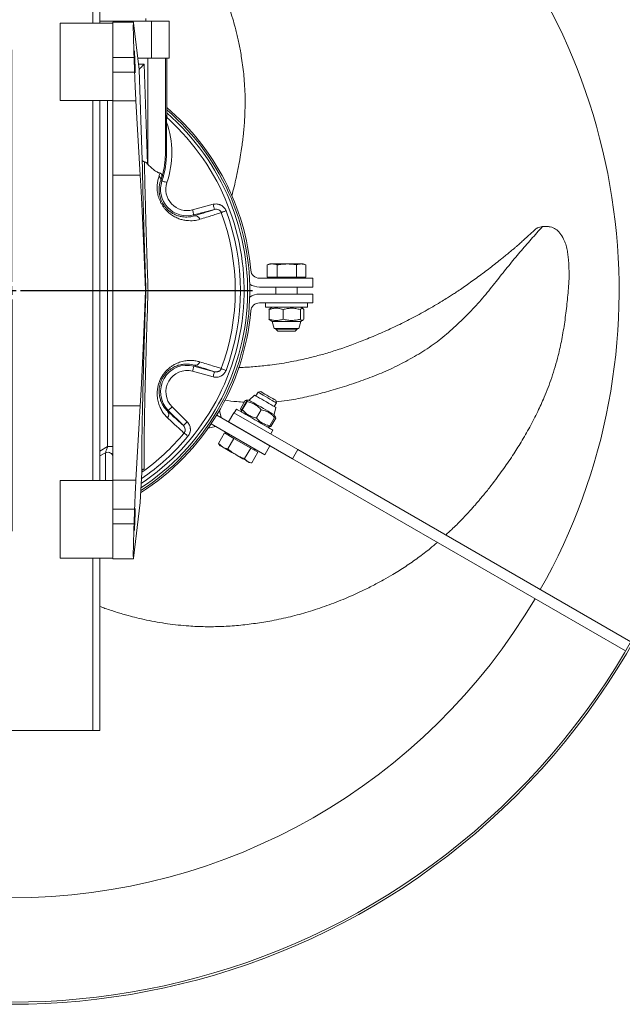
# Model space of a CAD drawing. Header units: millimetres. Extents: x 0 to 420, y 0 to 297.
# Tile 2 of 4: x 211 to 279, y 64 to 176. Entities that reach past the tile are written whole.
import ezdxf

# ---------------------------------------------------------------- set-up
doc = ezdxf.new("R2010")
doc.units = ezdxf.units.MM
doc.layers.add('AM_BOR', color=7, linetype='Continuous')

# ---------------------------------------------------------------- blocks, each defined once
blk = doc.blocks.new('SW_CENTERMARKSYMBOL_0')
at = {"layer": 'AM_BOR', "color": 0}
for p, q in [((0, 1), (0, 27.35)), ((-1, 0), (-27.35, 0)), ((0, 0), (-0.5, 0)), ((0, 0), (0, 0.5)), ((0, 0), (0, -0.5)), ((0, 0), (0.5, 0)), ((1, 0), (27.35, 0)), ((0, -1), (0, -27.35))]:
    blk.add_line(p, q, dxfattribs=at)

msp = doc.modelspace()

# ---------------------------------------------------------------- linework, layer by layer
at = {"color": 8, "linetype": 'Continuous', "lineweight": 15}
for p, q in [((218.9, 175.49), (218.9, 195.09)), ((224.1, 170.81), (224.75, 170.81)), ((218.9, 123.49), (218.9, 166.69)), ((220.6, 127.38), (220.6, 166.69)), ((219.7, 126.86), (220.6, 127.38)), ((220.36, 126.67), (219.7, 126.3)), ((224.73, 124.81), (224.52, 124.7)), ((218.9, 95.09), (218.9, 114.69))]:
    msp.add_line(p, q, dxfattribs=at)
at = {"color": 7, "linetype": 'Continuous', "lineweight": 15}
for p, q in [((219.7, 175.49), (219.7, 195.09)), ((219.7, 175.69), (225.6, 175.69)), ((224.92, 175.73), (224.92, 175.99)), ((225.6, 175.69), (225.6, 171.49)), ((225.6, 175.69), (227.6, 175.69)), ((227.6, 175.69), (227.6, 171.49)), ((221.2, 175.49), (215.2, 175.49)), ((215.2, 175.49), (215.2, 171.09)), ((223.53, 175.59), (221.2, 175.59)), ((221.2, 175.43), (221.2, 175.59)), ((221.2, 175.43), (221.2, 171.09)), ((224.17, 170.22), (223.55, 175.5)), ((221.2, 171.59), (223.6, 171.59)), ((223.6, 171.59), (223.66, 169.92)), ((224.02, 171.49), (225.17, 171.49)), ((225.17, 159.44), (225.17, 171.49)), ((225.17, 171.49), (227.17, 171.49)), ((227.17, 171.49), (227.6, 171.49)), ((227.17, 171.49), (227.17, 161.07)), ((227.32, 165.02), (227.32, 171.49)), ((227.32, 165.01), (227.32, 171.49)), ((215.2, 171.09), (215.2, 166.69)), ((221.2, 171.09), (221.2, 167.94)), ((224.53, 159.9), (224.17, 170.21)), ((224.75, 170.81), (225.14, 159.47)), ((221.2, 169.92), (223.66, 169.92)), ((221.2, 166.65), (221.2, 167.94)), ((215.2, 166.69), (221.2, 166.69)), ((219.7, 123.49), (219.7, 166.69)), ((223.8, 166.65), (221.2, 166.65)), ((221.2, 158.19), (221.2, 166.65)), ((223.8, 166.65), (224.31, 158.19)), ((227.3, 164.23), (227.3, 165.03)), ((227.29, 160.77), (227.17, 161.07)), ((224.31, 158.19), (221.2, 158.19)), ((221.2, 131.98), (221.2, 158.19)), ((226.63, 157.6), (226.77, 157.55)), ((230.25, 154.26), (232.58, 154.89)), ((232.74, 154.31), (230.4, 153.68)), ((230.43, 153.58), (230.4, 153.68)), ((239.02, 148.11), (238.72, 148)), ((238.72, 148), (239.29, 148.11)), ((238.72, 148), (238.75, 148.01)), ((238.72, 146.61), (238.72, 148)), ((239.29, 148.11), (239.02, 148.11)), ((240.96, 148.11), (239.29, 148.11)), ((239.86, 146.61), (239.86, 148)), ((242.58, 148.11), (240.96, 148.11)), ((242.06, 146.61), (242.06, 148)), ((242.82, 148.11), (242.58, 148.11)), ((243.11, 148), (242.82, 148.11)), ((243.11, 146.61), (243.11, 148)), ((239.86, 146.61), (238.72, 146.61)), ((239.19, 146.61), (239.25, 146.49)), ((239.86, 146.61), (242.06, 146.61)), ((242.06, 146.61), (243.11, 146.61)), ((242.58, 146.49), (242.65, 146.61)), ((243.92, 146.49), (237.85, 146.49)), ((237.85, 145.49), (243.92, 145.49)), ((239.72, 145.49), (239.72, 144.69)), ((242.12, 144.69), (242.12, 145.49)), ((243.92, 145.49), (243.92, 146.49)), ((224.95, 145.09), (224.88, 145.09)), ((237.85, 144.69), (243.92, 144.69)), ((243.92, 144.69), (243.92, 143.69)), ((243.92, 143.69), (237.85, 143.69)), ((238.52, 143.69), (238.52, 143.19)), ((243.32, 143.19), (243.32, 143.69)), ((242.77, 143.19), (238.52, 143.19)), ((239.06, 143.04), (238.92, 142.93)), ((239.06, 143.04), (238.92, 142.93)), ((239.08, 143.06), (238.95, 142.93)), ((238.95, 141.85), (238.95, 142.93)), ((239.08, 143.07), (239.06, 143.05)), ((239.08, 143.07), (239.06, 143.05)), ((239.29, 143.19), (239.08, 143.07)), ((240.53, 141.85), (240.53, 142.93)), ((242.49, 141.85), (242.49, 142.93)), ((242.75, 143.07), (242.54, 143.19)), ((243.32, 143.19), (242.77, 143.19)), ((242.88, 141.85), (242.88, 142.93)), ((238.92, 141.85), (239.06, 141.73)), ((238.92, 141.85), (239.06, 141.73)), ((238.95, 141.85), (239.08, 141.71)), ((239.06, 141.72), (239.08, 141.71)), ((239.06, 141.72), (239.08, 141.71)), ((239.08, 141.71), (239.29, 141.59)), ((239.29, 141.59), (239.51, 140.79)), ((242.54, 141.59), (239.29, 141.59)), ((242.33, 140.79), (242.54, 141.59)), ((242.54, 141.59), (242.75, 141.71)), ((242.33, 140.79), (239.51, 140.79)), ((239.72, 140.79), (239.72, 140.7)), ((239.72, 140.7), (239.93, 140.49)), ((239.72, 140.7), (239.72, 140.7)), ((242.12, 140.7), (239.72, 140.7)), ((239.93, 140.49), (239.93, 140.49)), ((241.9, 140.49), (239.93, 140.49)), ((241.9, 140.49), (242.12, 140.7)), ((242.12, 140.7), (242.12, 140.79)), ((230.43, 136.6), (230.4, 136.5)), ((232.58, 135.29), (230.25, 135.92)), ((230.4, 136.5), (232.74, 135.87)), ((237.27, 133.21), (236.69, 132.63)), ((237.7, 133.53), (237.45, 133.11)), ((237.99, 133.61), (237.7, 133.53)), ((236.24, 132.58), (235.7, 131.65)), ((236.37, 132.51), (235.83, 131.58)), ((236.44, 132.47), (235.9, 131.53)), ((236.24, 132.58), (236.4, 132.54)), ((236.48, 132.63), (236.42, 132.63)), ((236.69, 132.63), (236.48, 132.63)), ((239.53, 131.91), (239.78, 132.33)), ((239.78, 132.33), (239.7, 132.62)), ((224.31, 131.98), (221.2, 131.98)), ((221.2, 123.53), (221.2, 131.98)), ((224.31, 131.98), (223.8, 123.53)), ((227.42, 131.39), (227.49, 131.46)), ((227.49, 131.46), (227.92, 131.88)), ((229.2, 129.75), (227.49, 131.46)), ((227.92, 131.88), (229.63, 130.17)), ((239.04, 127.46), (233, 130.95)), ((233.51, 130.65), (233, 130.95)), ((233.51, 130.65), (233.3, 131.45)), ((234.94, 131.21), (234.34, 130.17)), ((234.94, 131.21), (242.2, 127.02)), ((235.22, 131.63), (234.97, 131.2)), ((235.82, 131.54), (235.7, 131.65)), ((235.76, 131.47), (235.78, 131.42)), ((235.78, 131.42), (235.89, 131.24)), ((238.04, 131.54), (237.5, 130.61)), ((239.5, 131), (239.71, 131.8)), ((239.61, 130.82), (239.5, 131)), ((232.35, 129.93), (238.44, 126.42)), ((232.35, 129.93), (232.86, 129.64)), ((234.34, 130.17), (241.6, 125.98)), ((239.56, 130.67), (239.02, 129.73)), ((239.69, 130.59), (239.15, 129.66)), ((239.63, 130.77), (239.61, 130.82)), ((232.02, 129.45), (232.86, 129.64)), ((233.88, 128.91), (233.19, 127.7)), ((233.89, 128.91), (233.19, 127.7)), ((233.88, 128.91), (233.89, 128.91)), ((233.89, 128.91), (234.95, 128.29)), ((234.4, 128.75), (234.28, 128.68)), ((238.7, 129.62), (238.91, 129.62)), ((238.91, 129.62), (238.97, 129.62)), ((239.12, 128.8), (239.37, 129.23)), ((233.67, 127.3), (233.19, 127.7)), ((233.24, 127.64), (233.19, 127.7)), ((233.24, 127.64), (233.39, 127.46)), ((234.95, 128.29), (234.26, 127.09)), ((236.85, 127.2), (234.95, 128.29)), ((221.2, 127.38), (220.6, 127.38)), ((236.85, 127.2), (236.15, 125.99)), ((236.85, 127.2), (237.68, 126.72)), ((237.68, 126.72), (236.98, 125.51)), ((237.68, 126.72), (236.99, 125.51)), ((237.28, 126.95), (237.28, 127.09)), ((237.68, 126.72), (237.68, 126.72)), ((238.44, 126.42), (239.04, 127.46)), ((242.2, 127.02), (241.6, 125.98)), ((242.2, 127.02), (280.03, 105.18)), ((236.68, 125.56), (236.91, 125.52)), ((241.6, 125.98), (279.43, 104.14)), ((224.29, 121), (224.47, 124.44)), ((221.2, 123.49), (215.2, 123.49)), ((215.2, 123.49), (215.2, 119.09)), ((223.8, 123.53), (221.2, 123.53)), ((221.2, 122.24), (221.2, 123.53)), ((221.2, 122.24), (221.2, 119.09)), ((223.55, 114.68), (224.29, 121)), ((221.2, 120.25), (223.66, 120.25)), ((223.66, 120.25), (223.6, 118.59)), ((215.2, 119.09), (215.2, 114.69)), ((221.2, 119.09), (221.2, 114.75)), ((221.2, 118.59), (223.6, 118.59)), ((215.2, 114.69), (221.2, 114.69)), ((219.7, 95.09), (219.7, 114.69)), ((221.2, 114.59), (221.2, 114.69)), ((221.2, 114.59), (223.53, 114.59)), ((218.9, 95.09), (200.5, 95.09)), ((218.9, 95.09), (219.7, 95.09))]:
    msp.add_line(p, q, dxfattribs=at)
at = {"color": 7, "linetype": 'Continuous', "lineweight": 15, "flags": 128}
for points in [[(224.75, 170.81), (224.64, 170.69), (224.53, 170.58), (224.43, 170.48), (224.34, 170.39), (224.27, 170.31), (224.22, 170.26), (224.18, 170.22), (224.17, 170.21)], [(226.77, 157.55), (226.78, 157.55), (226.82, 157.53), (226.87, 157.52), (226.94, 157.49), (227.03, 157.46), (227.12, 157.43), (227.23, 157.39), (227.34, 157.36)], [(232.74, 154.31), (232.73, 154.32), (232.73, 154.35), (232.71, 154.41), (232.69, 154.48), (232.67, 154.57), (232.64, 154.67), (232.61, 154.77), (232.58, 154.89)], [(230.4, 153.68), (230.4, 153.69), (230.39, 153.73), (230.37, 153.78), (230.35, 153.85), (230.33, 153.94), (230.3, 154.04), (230.28, 154.15), (230.25, 154.26)], [(233.51, 153.95), (233.54, 153.96), (233.58, 153.98), (233.64, 154), (233.7, 154.03), (233.78, 154.06), (233.87, 154.09), (233.96, 154.12), (234.05, 154.16)], [(230.4, 136.5), (230.4, 136.48), (230.39, 136.45), (230.37, 136.39), (230.35, 136.32), (230.33, 136.23), (230.3, 136.14), (230.28, 136.03), (230.25, 135.92)], [(232.58, 135.29), (232.61, 135.4), (232.64, 135.51), (232.67, 135.61), (232.69, 135.7), (232.71, 135.77), (232.73, 135.82), (232.73, 135.86), (232.74, 135.87)], [(233.51, 136.22), (233.54, 136.21), (233.58, 136.2), (233.64, 136.17), (233.7, 136.15), (233.78, 136.12), (233.87, 136.09), (233.96, 136.05), (234.05, 136.02)], [(237.27, 133.21), (237.28, 133.21), (237.34, 133.17), (237.46, 133.1), (237.63, 133), (237.85, 132.88), (238.1, 132.74), (238.36, 132.58), (238.64, 132.43), (238.9, 132.27), (239.15, 132.13), (239.36, 132.01), (239.53, 131.91), (239.65, 131.84), (239.71, 131.81), (239.71, 131.8)], [(237.7, 133.53), (237.7, 133.52), (237.77, 133.49), (237.89, 133.42), (238.06, 133.32), (238.28, 133.19)], [(237.99, 133.61), (237.99, 133.61), (238.03, 133.58), (238.13, 133.53), (238.28, 133.44), (238.47, 133.33)], [(238.28, 133.19), (238.53, 133.05), (238.79, 132.9), (239.04, 132.75), (239.28, 132.61), (239.48, 132.5), (239.64, 132.41), (239.74, 132.35), (239.78, 132.33), (239.78, 132.33)], [(238.47, 133.33), (238.69, 133.2), (238.92, 133.07), (239.15, 132.94), (239.35, 132.82), (239.52, 132.72), (239.63, 132.66), (239.69, 132.62), (239.7, 132.62)], [(236.69, 132.63), (236.69, 132.63), (236.73, 132.6), (236.83, 132.54), (236.99, 132.45), (237.2, 132.33), (237.44, 132.19), (237.71, 132.03), (238, 131.87), (238.3, 131.7), (238.58, 131.53), (238.85, 131.38), (239.08, 131.25), (239.27, 131.14), (239.4, 131.06), (239.48, 131.01), (239.5, 131)], [(238.37, 129.81), (238.04, 130), (237.69, 130.2), (237.33, 130.41), (236.97, 130.61), (236.62, 130.82), (236.29, 131.01), (235.99, 131.18), (235.73, 131.33), (235.51, 131.46), (235.35, 131.55), (235.25, 131.61), (235.22, 131.63), (235.22, 131.63)], [(229.2, 129.75), (229.21, 129.76), (229.24, 129.78), (229.28, 129.82), (229.33, 129.88), (229.4, 129.94), (229.47, 130.01), (229.55, 130.09), (229.63, 130.17)], [(239.37, 129.23), (239.35, 129.24), (239.26, 129.29), (239.11, 129.38), (238.91, 129.49), (238.66, 129.64), (238.37, 129.81)], [(229.28, 128.91), (229.31, 128.89), (229.34, 128.86), (229.39, 128.82), (229.45, 128.77), (229.51, 128.72), (229.58, 128.66), (229.65, 128.6), (229.73, 128.54)], [(221.2, 126.25), (221.18, 126.36), (221.13, 126.47), (221.04, 126.56), (220.93, 126.63), (220.8, 126.68), (220.65, 126.71), (220.5, 126.7), (220.36, 126.67)], [(233.39, 127.46), (233.39, 127.46), (233.42, 127.44), (233.48, 127.41), (233.56, 127.36), (233.67, 127.3)], [(233.67, 127.3), (233.8, 127.23), (233.96, 127.14), (234.13, 127.04), (234.31, 126.93), (234.51, 126.81), (234.72, 126.69), (234.94, 126.57), (235.15, 126.45)], [(235.15, 126.45), (235.36, 126.32), (235.57, 126.2), (235.77, 126.09), (235.96, 125.98), (236.13, 125.88), (236.28, 125.8), (236.41, 125.72), (236.51, 125.66)], [(236.51, 125.66), (236.59, 125.61), (236.65, 125.58), (236.68, 125.57), (236.68, 125.56)]]:
    msp.add_lwpolyline(points, dxfattribs=at)
at = {"color": 7, "linetype": 'Continuous', "lineweight": 15}
for centre, radius, start, end in [((209.7, 145.09), 81.1, 45.106, 44.894), ((209.7, 145.09), 80.86, 45.1063, 44.8937), ((209.7, 145.09), 69, 330.4982, 44.8754), ((225.24, 176.89), 1.2, 254.5532, 270), ((209.7, 145.09), 27.05, 302.8054, 49.352), ((209.7, 145.09), 27.25, 4.8735, 49.7121), ((209.7, 145.09), 26.8, 303.1919, 48.8915), ((209.7, 145.09), 26.4, 303.8296, 47.6174), ((209.1, 145.09), 27, 47.5595, 47.618), ((227.92, 165.01), 0.6, 179.9833, 203.5388), ((217.3, 160.74), 10.59, 341.3668, 19.2096), ((217.3, 160.74), 9.99, 341.3668, 0.1449), ((209.7, 145.09), 21.1, 42.8524, 42.9591), ((226.17, 157.7), 0.469, 346.7381, 54.5163), ((229.62, 156.59), 3.01, 161.3668, 285), ((229.62, 156.59), 2.41, 161.3668, 285), ((230.53, 153.03), 0.564, 16.4958, 100.7051), ((209.7, 145.09), 25.4, 339.5725, 20.4275), ((209.7, 145.09), 25.98, 339.5725, 20.4275), ((237.85, 147.49), 1, 184.8735, 270), ((237.85, 147.49), 2, 236.3632, 270), ((237.85, 142.69), 2, 90, 123.6368), ((237.85, 142.69), 1, 90, 175.1265), ((209.7, 145.09), 27.25, 302.5026, 355.1265), ((229.62, 133.59), 3.01, 75, 225), ((230.53, 137.15), 0.564, 259.2949, 343.5042), ((229.62, 133.59), 2.41, 75, 225), ((226.99, 131.02), 0.564, 316.4958, 40.705), ((209.7, 145.09), 69, 210.4982, 329.5018)]:
    msp.add_arc(centre, radius, start, end, dxfattribs=at)
at = {"color": 8, "linetype": 'Continuous', "lineweight": 15}
for radius, start in [(25.4, 305.5962), (25.98, 304.5249)]:
    msp.add_arc((209.7, 145.09), radius, start, 320.4275, dxfattribs=at)
at = {"color": 7, "linetype": 'Continuous', "lineweight": 15}
for centre, major_axis, ratio, start_param, end_param in [((223.67, 171.59), (-0.14, 4), 0.017444, 6.073136, 7.853372), ((224.15, 170.81), (-0.021, 0.6), 0.017444, 2.931544, 3.158437), ((223.73, 169.92), (-0.14, 4), 0.017444, 1.570187, 2.530118), ((225.17, 163.11), (-2, 2.04), 0.012207, 3.171522, 3.247916), ((224.61, 145.09), (-0.56, 16), 0.017444, 4.71178, 5.671711), ((224.61, 145.09), (0.56, 16), 0.017444, 3.753067, 4.712998), ((223.73, 120.25), (0.14, 4), 0.017444, 0.611475, 1.571406), ((223.67, 118.59), (0.14, 4), 0.017444, 1.571406, 3.351642)]:
    msp.add_ellipse(centre, major_axis=major_axis, ratio=ratio, start_param=start_param, end_param=end_param, dxfattribs=at)
for centre, major_axis in [((223.68, 171.09), (-0.04, 1.25)), ((223.68, 119.09), (0.04, 1.25))]:
    msp.add_ellipse(centre, major_axis=major_axis, ratio=0.017444, dxfattribs=at)
for points, knots in [([(234.71, 155.87), (234.79, 156.21), (234.98, 156.92), (235.23, 158.02), (235.46, 159.15), (235.66, 160.22), (235.81, 161.16), (235.92, 161.98), (236, 162.65), (236.06, 163.25), (236.11, 163.81), (236.16, 164.44), (236.19, 165.2), (236.22, 166.11), (236.22, 167.17), (236.17, 168.3), (236.09, 169.42), (235.97, 170.47), (235.83, 171.43), (235.69, 172.29), (235.54, 173.04), (235.39, 173.73), (235.24, 174.38), (235.05, 175.13), (234.8, 176.03), (234.46, 177.1), (234.07, 178.23), (233.64, 179.36), (233.17, 180.46), (232.56, 181.76), (231.8, 183.23), (230.83, 184.85), (229.77, 186.44), (228.63, 187.97), (227.36, 189.51), (226.03, 190.99), (225.07, 191.93), (224.61, 192.37)], [0, 0, 0, 0, 0.025056, 0.054291, 0.08304, 0.11101, 0.13533, 0.155263, 0.173154, 0.186856, 0.200771, 0.216111, 0.235383, 0.258772, 0.285883, 0.31654, 0.345299, 0.370859, 0.396938, 0.418187, 0.436975, 0.454639, 0.471158, 0.487805, 0.512571, 0.54145, 0.57179, 0.601988, 0.632023, 0.661865, 0.708728, 0.756022, 0.803747, 0.851881, 0.898888, 0.952512, 1, 1, 1, 1]), ([(227.5, 164.59), (227.47, 164.62), (227.44, 164.65), (227.39, 164.71), (227.37, 164.75), (227.34, 164.83), (227.32, 164.87), (227.31, 164.95), (227.3, 164.99), (227.3, 165.03)], [0, 0, 0, 0, 0.25, 0.25, 0.5, 0.5, 0.75, 0.75, 1, 1, 1, 1]), ([(227.29, 160.77), (227.29, 161.05), (227.3, 161.34), (227.3, 161.91), (227.3, 162.19), (227.3, 162.77), (227.3, 163.06), (227.3, 163.64), (227.3, 163.93), (227.3, 164.23)], [0, 0, 0, 0, 0.25, 0.25, 0.5, 0.5, 0.75, 0.75, 1, 1, 1, 1]), ([(227.16, 161.08), (227.16, 161.05), (227.17, 160.99), (227.17, 160.91), (227.17, 160.84), (227.17, 160.8), (227.17, 160.79), (227.17, 160.79), (227.17, 160.78), (227.17, 160.76), (227.17, 160.73), (227.17, 160.7), (227.17, 160.64), (227.17, 160.57), (227.17, 160.51), (227.16, 160.46), (227.16, 160.31), (227.14, 160.08), (227.11, 159.75), (227.08, 159.44), (227.03, 159.15), (226.98, 158.89), (226.94, 158.68), (226.9, 158.54), (226.89, 158.47)], [0, 0, 0, 0, 0.032813, 0.068454, 0.098516, 0.109989, 0.111206, 0.11247, 0.115335, 0.122266, 0.128514, 0.14287, 0.161292, 0.191575, 0.220437, 0.235203, 0.249975, 0.383604, 0.499096, 0.629266, 0.749186, 0.836048, 0.919651, 1, 1, 1, 1]), ([(224.95, 145.09), (224.94, 145.43), (224.93, 145.77), (224.9, 146.45), (224.89, 146.79), (224.86, 147.8), (224.83, 148.46), (224.79, 149.79), (224.77, 150.44), (224.73, 151.74), (224.71, 152.39), (224.68, 153.66), (224.66, 154.28), (224.63, 155.49), (224.61, 156.08), (224.59, 157.23), (224.57, 157.79), (224.55, 158.6), (224.55, 158.87), (224.54, 159.39), (224.53, 159.65), (224.53, 159.9)], [0, 0, 0, 0, 0.0625, 0.0625, 0.125, 0.125, 0.25, 0.25, 0.375, 0.375, 0.5, 0.5, 0.625, 0.625, 0.75, 0.75, 0.875, 0.875, 0.9375, 0.9375, 1, 1, 1, 1]), ([(224.78, 159.72), (224.74, 159.73), (224.71, 159.75), (224.65, 159.77), (224.62, 159.79), (224.58, 159.82), (224.56, 159.83), (224.54, 159.86), (224.54, 159.87), (224.53, 159.88), (224.53, 159.89), (224.53, 159.9)], [0, 0, 0, 0, 0.25, 0.25, 0.5, 0.5, 0.75, 0.75, 0.875, 0.875, 1, 1, 1, 1]), ([(224.78, 159.72), (224.78, 159.48), (224.79, 159.22), (224.8, 158.71), (224.8, 158.44), (224.82, 157.64), (224.83, 157.09), (224.86, 155.96), (224.88, 155.38), (224.91, 154.19), (224.92, 153.57), (224.95, 152.63), (224.96, 152.31), (224.98, 151.67), (224.99, 151.35), (225.02, 150.39), (225.04, 149.74), (225.08, 148.43), (225.1, 147.77), (225.13, 146.77), (225.15, 146.43), (225.17, 145.76), (225.18, 145.42), (225.19, 145.09)], [0, 0, 0, 0, 0.0625, 0.0625, 0.125, 0.125, 0.25, 0.25, 0.375, 0.375, 0.5, 0.5, 0.5625, 0.5625, 0.625, 0.625, 0.75, 0.75, 0.875, 0.875, 0.9375, 0.9375, 1, 1, 1, 1]), ([(225.14, 159.47), (225.09, 159.52), (225.03, 159.58), (224.94, 159.65), (224.91, 159.67), (224.84, 159.7), (224.81, 159.72), (224.78, 159.72)], [0, 0, 0, 0, 0.5, 0.5, 0.75, 0.75, 1, 1, 1, 1]), ([(226.56, 158.43), (226.5, 158.44), (226.45, 158.46), (226.36, 158.49), (226.33, 158.5), (226.27, 158.53), (226.24, 158.55), (226.15, 158.6), (226.09, 158.63), (225.96, 158.72), (225.9, 158.76), (225.73, 158.9), (225.61, 159), (225.39, 159.21), (225.28, 159.32), (225.17, 159.44)], [0, 0, 0, 0, 0.125, 0.125, 0.1875, 0.1875, 0.25, 0.25, 0.375, 0.375, 0.5, 0.5, 0.75, 0.75, 1, 1, 1, 1]), ([(231.07, 153.19), (230.86, 153.12), (230.63, 153.07), (230.14, 153.02), (229.87, 153.02), (229.52, 153.06), (229.45, 153.07), (229.3, 153.09), (229.23, 153.11), (229, 153.16), (228.85, 153.2), (228.61, 153.29), (228.53, 153.32), (228.37, 153.4), (228.29, 153.44), (228.05, 153.57), (227.89, 153.67), (227.64, 153.85), (227.56, 153.92), (227.41, 154.06), (227.33, 154.13), (227.22, 154.25), (227.18, 154.29), (227.11, 154.38), (227.07, 154.42), (226.96, 154.56), (226.9, 154.65), (226.77, 154.84), (226.72, 154.94), (226.63, 155.09), (226.61, 155.14), (226.56, 155.25), (226.54, 155.3), (226.47, 155.45), (226.43, 155.56), (226.37, 155.77), (226.34, 155.88), (226.27, 156.19), (226.24, 156.39), (226.22, 156.68), (226.22, 156.78), (226.22, 156.96), (226.23, 157.05), (226.25, 157.31), (226.28, 157.48), (226.35, 157.8), (226.39, 157.95), (226.44, 158.09)], [0, 0, 0, 0, 0.125, 0.125, 0.25, 0.25, 0.28125, 0.28125, 0.3125, 0.3125, 0.375, 0.375, 0.40625, 0.40625, 0.4375, 0.4375, 0.5, 0.5, 0.53125, 0.53125, 0.5625, 0.5625, 0.578125, 0.578125, 0.59375, 0.59375, 0.625, 0.625, 0.65625, 0.65625, 0.671875, 0.671875, 0.6875, 0.6875, 0.71875, 0.71875, 0.75, 0.75, 0.8125, 0.8125, 0.84375, 0.84375, 0.875, 0.875, 0.9375, 0.9375, 1, 1, 1, 1]), ([(226.56, 158.43), (226.58, 158.43), (226.61, 158.42), (226.65, 158.4), (226.68, 158.38), (226.7, 158.36), (226.71, 158.35), (226.73, 158.32), (226.74, 158.31), (226.75, 158.26), (226.76, 158.23), (226.76, 158.16), (226.76, 158.13), (226.76, 158.06), (226.75, 158.02), (226.73, 157.92), (226.72, 157.86), (226.7, 157.8)], [0, 0, 0, 0, 0.125, 0.125, 0.25, 0.25, 0.3125, 0.3125, 0.375, 0.375, 0.5, 0.5, 0.625, 0.625, 0.75, 0.75, 1, 1, 1, 1]), ([(226.89, 158.47), (226.88, 158.43), (226.86, 158.35), (226.83, 158.24), (226.8, 158.12), (226.76, 158.01), (226.73, 157.9), (226.71, 157.83), (226.7, 157.8)], [0, 0, 0, 0, 0.173917, 0.344927, 0.513035, 0.678246, 0.840566, 1, 1, 1, 1]), ([(226.63, 157.6), (226.59, 157.49), (226.55, 157.37), (226.49, 157.11), (226.47, 156.98), (226.45, 156.76), (226.44, 156.69), (226.44, 156.54), (226.44, 156.46), (226.46, 156.21), (226.48, 156.04), (226.54, 155.78), (226.56, 155.68), (226.62, 155.5), (226.66, 155.41), (226.73, 155.22), (226.78, 155.13), (226.88, 154.95), (226.93, 154.87), (227.05, 154.7), (227.11, 154.62), (227.24, 154.47), (227.3, 154.4), (227.43, 154.27), (227.5, 154.21), (227.6, 154.12), (227.64, 154.09), (227.71, 154.04), (227.74, 154.02), (227.91, 153.9), (228.05, 153.82), (228.25, 153.72), (228.31, 153.7), (228.44, 153.64), (228.51, 153.62), (228.69, 153.56), (228.82, 153.53), (229.05, 153.48), (229.17, 153.46), (229.5, 153.44), (229.7, 153.44), (230.09, 153.49), (230.26, 153.53), (230.43, 153.58)], [0, 0, 0, 0, 0.0625, 0.0625, 0.125, 0.125, 0.15625, 0.15625, 0.1875, 0.1875, 0.25, 0.25, 0.28125, 0.28125, 0.3125, 0.3125, 0.34375, 0.34375, 0.375, 0.375, 0.40625, 0.40625, 0.4375, 0.4375, 0.46875, 0.46875, 0.484375, 0.484375, 0.5, 0.5, 0.5625, 0.5625, 0.59375, 0.59375, 0.625, 0.625, 0.6875, 0.6875, 0.75, 0.75, 0.875, 0.875, 1, 1, 1, 1]), ([(234.05, 154.16), (234.02, 154.23), (233.99, 154.3), (233.91, 154.42), (233.87, 154.48), (233.79, 154.56), (233.76, 154.59), (233.71, 154.64), (233.68, 154.67), (233.59, 154.73), (233.53, 154.77), (233.43, 154.82), (233.39, 154.84), (233.32, 154.86), (233.28, 154.87), (233.18, 154.9), (233.1, 154.92), (232.95, 154.93), (232.88, 154.93), (232.73, 154.92), (232.66, 154.91), (232.58, 154.89)], [0, 0, 0, 0, 0.125, 0.125, 0.25, 0.25, 0.3125, 0.3125, 0.375, 0.375, 0.5, 0.5, 0.5625, 0.5625, 0.625, 0.625, 0.75, 0.75, 0.875, 0.875, 1, 1, 1, 1]), ([(233.51, 153.95), (233.37, 153.91), (233.22, 153.86), (232.88, 153.75), (232.51, 153.63), (232.07, 153.49), (231.6, 153.34), (231.34, 153.27), (231.07, 153.19)], [0, 0, 0, 0, 0.25, 0.25, 0.5, 0.75, 0.75, 1, 1, 1, 1]), ([(232.74, 154.31), (232.81, 154.33), (232.89, 154.33), (233.04, 154.33), (233.12, 154.31), (233.22, 154.26), (233.26, 154.24), (233.32, 154.2), (233.35, 154.18), (233.41, 154.12), (233.43, 154.09), (233.47, 154.03), (233.49, 153.99), (233.51, 153.95)], [0, 0, 0, 0, 0.25, 0.25, 0.5, 0.5, 0.625, 0.625, 0.75, 0.75, 0.875, 0.875, 1, 1, 1, 1]), ([(269.32, 152.16), (269.24, 152.09), (268.95, 151.83), (268.48, 151.4), (267.95, 150.92), (267.53, 150.54), (267.2, 150.25), (266.91, 149.99), (266.6, 149.73), (266.25, 149.43), (265.83, 149.09), (265.09, 148.49), (264.04, 147.66), (262.9, 146.81), (261.99, 146.15), (261.32, 145.68), (260.7, 145.24), (260.16, 144.87), (259.66, 144.56), (259.16, 144.24), (258.24, 143.67), (256.87, 142.86), (255.12, 141.91), (253.36, 141.04), (251.63, 140.25), (249.96, 139.54), (248.31, 138.9), (246.73, 138.35), (245.22, 137.89), (243.98, 137.56), (242.95, 137.31), (241.99, 137.11), (240.92, 136.9), (239.83, 136.73), (238.83, 136.6), (237.94, 136.5), (237.13, 136.43), (236.37, 136.38), (235.83, 136.35), (235.54, 136.34), (235.47, 136.33)], [0, 0, 0, 0, 0.00805, 0.031433, 0.049378, 0.063988, 0.075293, 0.084029, 0.094067, 0.106198, 0.120426, 0.136222, 0.180159, 0.224434, 0.246373, 0.267501, 0.287812, 0.305493, 0.3186, 0.332602, 0.3511, 0.402859, 0.456673, 0.507764, 0.557412, 0.607223, 0.651257, 0.697021, 0.739258, 0.776743, 0.798656, 0.824319, 0.854883, 0.885105, 0.912325, 0.934987, 0.956804, 0.977125, 0.994607, 1, 1, 1, 1]), ([(239.74, 132.46), (240.15, 132.5), (241.24, 132.61), (242.98, 132.95), (244.98, 133.44), (247.02, 134.03), (249.09, 134.71), (251.19, 135.48), (253.24, 136.39), (255.22, 137.43), (257.13, 138.6), (258.91, 139.94), (260.55, 141.43), (262.11, 142.99), (263.55, 144.62), (264.87, 146.29), (266.14, 147.91), (267.43, 149.44), (268.71, 150.93), (269.57, 151.89), (270, 152.37)], [0, 0, 0, 0, 0.0337301, 0.0887824, 0.1445406, 0.2001874, 0.2604248, 0.3203538, 0.3800707, 0.4402139, 0.5002817, 0.5597427, 0.618569, 0.6762787, 0.7345607, 0.7902575, 0.8440965, 0.896654, 0.9485199, 1, 1, 1, 1]), ([(270, 152.37), (269.9, 152.35), (269.71, 152.32), (269.5, 152.24), (269.38, 152.19), (269.35, 152.18), (269.33, 152.17), (269.32, 152.17), (269.32, 152.16), (269.32, 152.16), (269.32, 152.16), (269.32, 152.16)], [0, 0, 0, 0, 0.42116, 0.793709, 0.886563, 0.93298, 0.951955, 0.962124, 0.972268, 0.983158, 1, 1, 1, 1]), ([(273.03, 146.79), (273.03, 146.79), (273.03, 146.8), (273.03, 146.81), (273.03, 146.83), (273.03, 146.84), (273.03, 146.85), (273.03, 146.84), (273.03, 146.85), (273.03, 146.86), (273.03, 146.87), (273.03, 146.87), (273.03, 146.87), (273.03, 146.87), (273.03, 146.88), (273.03, 146.91), (273.02, 147.05), (273, 147.59), (272.98, 148.31), (272.9, 149.13), (272.8, 149.74), (272.65, 150.35), (272.39, 151), (272.03, 151.61), (271.52, 152.11), (270.96, 152.33), (270.45, 152.4), (270.15, 152.38), (270, 152.37)], [0, 0, 0, 0, 0.000531, 0.00507, 0.007747, 0.009949, 0.012249, 0.014547, 0.015847, 0.017938, 0.018493, 0.019053, 0.020395, 0.021267, 0.022375, 0.027116, 0.037859, 0.080258, 0.24784, 0.331879, 0.41577, 0.502381, 0.588906, 0.699916, 0.789682, 0.879907, 0.938948, 1, 1, 1, 1]), ([(239.29, 148.11), (239.39, 148.11), (239.48, 148.1), (239.67, 148.06), (239.77, 148.03), (239.86, 148)], [0, 0, 0, 0, 0.5, 0.5, 1, 1, 1, 1]), ([(239.86, 148), (240.05, 148.03), (240.23, 148.06), (240.6, 148.1), (240.78, 148.11), (240.96, 148.11)], [0, 0, 0, 0, 0.5, 0.5, 1, 1, 1, 1]), ([(242.06, 148), (242.05, 148), (241.69, 148.07), (241.32, 148.09), (240.96, 148.11)], [0, 0, 0, 0, 0.029875, 1, 1, 1, 1]), ([(242.58, 148.11), (242.5, 148.11), (242.41, 148.1), (242.23, 148.06), (242.15, 148.03), (242.06, 148)], [0, 0, 0, 0, 0.5, 0.5, 1, 1, 1, 1]), ([(243.11, 148), (243.02, 148.03), (242.94, 148.06), (242.76, 148.1), (242.67, 148.11), (242.58, 148.11)], [0, 0, 0, 0, 0.5, 0.5, 1, 1, 1, 1]), ([(259.01, 117.31), (259.24, 117.52), (259.85, 118.08), (260.75, 118.98), (261.53, 119.81), (262.05, 120.39), (262.36, 120.74), (262.65, 121.08), (262.97, 121.45), (263.47, 122.06), (264.12, 122.87), (264.83, 123.81), (265.46, 124.67), (266.04, 125.5), (266.75, 126.55), (267.61, 127.91), (268.57, 129.58), (269.44, 131.28), (270.13, 132.79), (270.65, 134.07), (271.06, 135.23), (271.45, 136.45), (271.84, 137.89), (272.21, 139.58), (272.54, 141.53), (272.79, 143.55), (272.94, 145.29), (273.01, 146.36), (273.03, 146.76), (273.03, 146.79)], [0, 0, 0, 0, 0.027819, 0.074763, 0.114453, 0.130391, 0.144553, 0.156937, 0.169993, 0.188218, 0.227533, 0.263007, 0.294098, 0.322954, 0.353958, 0.407819, 0.466937, 0.526353, 0.578505, 0.614522, 0.649982, 0.688221, 0.728176, 0.783181, 0.84269, 0.904432, 0.964474, 0.997731, 1, 1, 1, 1]), ([(224.48, 124.58), (224.47, 124.97), (224.47, 125.43), (224.47, 126.24), (224.47, 126.53), (224.48, 127.15), (224.48, 127.47), (224.5, 128.49), (224.51, 129.23), (224.53, 130.24), (224.53, 130.44), (224.54, 130.86), (224.54, 131.08), (224.56, 131.73), (224.57, 132.17), (224.6, 133.53), (224.62, 134.49), (224.66, 135.73), (224.66, 135.98), (224.68, 136.49), (224.68, 136.75), (224.71, 137.52), (224.72, 138.05), (224.77, 139.62), (224.8, 140.69), (224.85, 142.32), (224.87, 142.87), (224.9, 143.7), (224.91, 143.98), (224.93, 144.53), (224.94, 144.81), (224.95, 145.09)], [0, 0, 0, 0, 0.125, 0.125, 0.1875, 0.1875, 0.25, 0.25, 0.375, 0.375, 0.40625, 0.40625, 0.4375, 0.4375, 0.5, 0.5, 0.625, 0.625, 0.65625, 0.65625, 0.6875, 0.6875, 0.75, 0.75, 0.875, 0.875, 0.9375, 0.9375, 0.96875, 0.96875, 1, 1, 1, 1]), ([(225.19, 145.09), (225.18, 144.81), (225.17, 144.53), (225.15, 143.98), (225.14, 143.7), (225.12, 142.87), (225.1, 142.32), (225.04, 140.69), (225.01, 139.62), (224.97, 138.04), (224.95, 137.52), (224.93, 136.74), (224.92, 136.49), (224.91, 135.98), (224.9, 135.73), (224.87, 134.49), (224.84, 133.54), (224.82, 132.41), (224.81, 132.19), (224.81, 131.75), (224.8, 131.53), (224.79, 130.89), (224.78, 130.48), (224.76, 129.29), (224.75, 128.56), (224.74, 127.73), (224.74, 127.57), (224.73, 127.26), (224.73, 127.1), (224.73, 126.66), (224.73, 126.38), (224.73, 125.87), (224.73, 125.63), (224.73, 125.3), (224.73, 125.19), (224.73, 124.99), (224.73, 124.9), (224.73, 124.81)], [0, 0, 0, 0, 0.03125, 0.03125, 0.0625, 0.0625, 0.125, 0.125, 0.25, 0.25, 0.3125, 0.3125, 0.34375, 0.34375, 0.375, 0.375, 0.5, 0.5, 0.53125, 0.53125, 0.5625, 0.5625, 0.625, 0.625, 0.75, 0.75, 0.78125, 0.78125, 0.8125, 0.8125, 0.875, 0.875, 0.9375, 0.9375, 0.96875, 0.96875, 1, 1, 1, 1]), ([(224.95, 145.09), (224.95, 145.09), (224.96, 145.09), (224.98, 145.09), (224.99, 145.09), (225.04, 145.09), (225.06, 145.09), (225.11, 145.09), (225.12, 145.09), (225.16, 145.09), (225.17, 145.09), (225.19, 145.09)], [0, 0, 0, 0, 0.25, 0.25, 0.5, 0.5, 0.75, 0.75, 0.875, 0.875, 1, 1, 1, 1]), ([(238.95, 142.93), (239.08, 142.97), (239.21, 143.02), (239.47, 143.07), (239.61, 143.09), (239.81, 143.09), (239.87, 143.08), (240.01, 143.07), (240.07, 143.06), (240.27, 143.02), (240.4, 142.97), (240.53, 142.93)], [0, 0, 0, 0, 0.25, 0.25, 0.5, 0.5, 0.625, 0.625, 0.75, 0.75, 1, 1, 1, 1]), ([(242.49, 142.93), (242.32, 142.97), (241.98, 143.07), (241.47, 143.1), (240.98, 143.05), (240.68, 142.97), (240.53, 142.93)], [0, 0, 0, 0, 0.264605, 0.534949, 0.765342, 1, 1, 1, 1]), ([(242.88, 142.93), (242.85, 142.97), (242.82, 143.02), (242.75, 143.07), (242.72, 143.09), (242.67, 143.09), (242.65, 143.08), (242.62, 143.07), (242.6, 143.06), (242.55, 143.01), (242.52, 142.97), (242.49, 142.93)], [0, 0, 0, 0, 0.25, 0.25, 0.5, 0.5, 0.625, 0.625, 0.75, 0.75, 1, 1, 1, 1]), ([(240.53, 141.85), (240.4, 141.8), (240.27, 141.76), (240.01, 141.7), (239.88, 141.69), (239.68, 141.69), (239.61, 141.69), (239.48, 141.71), (239.41, 141.72), (239.21, 141.76), (239.08, 141.8), (238.95, 141.85)], [0, 0, 0, 0, 0.25, 0.25, 0.5, 0.5, 0.625, 0.625, 0.75, 0.75, 1, 1, 1, 1]), ([(240.53, 141.85), (240.7, 141.8), (241.04, 141.71), (241.55, 141.68), (242.04, 141.73), (242.34, 141.81), (242.49, 141.85)], [0, 0, 0, 0, 0.264605, 0.53495, 0.765344, 1, 1, 1, 1]), ([(242.88, 141.85), (242.85, 141.8), (242.82, 141.76), (242.75, 141.7), (242.72, 141.69), (242.67, 141.69), (242.65, 141.69), (242.62, 141.71), (242.6, 141.72), (242.55, 141.76), (242.52, 141.8), (242.49, 141.85)], [0, 0, 0, 0, 0.25, 0.25, 0.5, 0.5, 0.625, 0.625, 0.75, 0.75, 1, 1, 1, 1]), ([(227.4, 130.63), (227.19, 130.83), (226.99, 131.06), (226.72, 131.48), (226.64, 131.63), (226.53, 131.88), (226.49, 131.96), (226.42, 132.14), (226.39, 132.23), (226.31, 132.52), (226.27, 132.73), (226.22, 133.18), (226.21, 133.41), (226.24, 133.73), (226.25, 133.79), (226.26, 133.92), (226.27, 133.99), (226.31, 134.19), (226.34, 134.32), (226.4, 134.52), (226.42, 134.59), (226.47, 134.73), (226.5, 134.8), (226.59, 135), (226.65, 135.13), (226.76, 135.32), (226.8, 135.38), (226.88, 135.51), (226.93, 135.57), (227.06, 135.74), (227.15, 135.85), (227.3, 136.01), (227.35, 136.06), (227.45, 136.15), (227.5, 136.2), (227.65, 136.33), (227.75, 136.41), (227.96, 136.55), (228.07, 136.62), (228.28, 136.73), (228.38, 136.79), (228.58, 136.88), (228.68, 136.91), (228.88, 136.98), (228.98, 137.01), (229.28, 137.09), (229.46, 137.12), (229.82, 137.15), (230, 137.15), (230.24, 137.14), (230.32, 137.14), (230.48, 137.12), (230.56, 137.11), (230.79, 137.07), (230.94, 137.03), (231.07, 136.99)], [0, 0, 0, 0, 0.125, 0.125, 0.1875, 0.1875, 0.21875, 0.21875, 0.25, 0.25, 0.3125, 0.3125, 0.375, 0.375, 0.390625, 0.390625, 0.40625, 0.40625, 0.4375, 0.4375, 0.453125, 0.453125, 0.46875, 0.46875, 0.5, 0.5, 0.515625, 0.515625, 0.53125, 0.53125, 0.5625, 0.5625, 0.578125, 0.578125, 0.59375, 0.59375, 0.625, 0.625, 0.65625, 0.65625, 0.6875, 0.6875, 0.71875, 0.71875, 0.75, 0.75, 0.8125, 0.8125, 0.875, 0.875, 0.90625, 0.90625, 0.9375, 0.9375, 1, 1, 1, 1]), ([(230.43, 136.6), (230.32, 136.63), (230.21, 136.66), (229.97, 136.7), (229.85, 136.72), (229.59, 136.73), (229.45, 136.73), (229.17, 136.71), (229.02, 136.69), (228.78, 136.64), (228.7, 136.62), (228.54, 136.57), (228.46, 136.54), (228.29, 136.47), (228.21, 136.43), (228.08, 136.37), (228.03, 136.34), (227.95, 136.29), (227.9, 136.26), (227.77, 136.18), (227.68, 136.11), (227.55, 136.01), (227.5, 135.97), (227.41, 135.89), (227.37, 135.85), (227.24, 135.71), (227.16, 135.62), (227, 135.41), (226.93, 135.3), (226.79, 135.07), (226.73, 134.95), (226.66, 134.77), (226.63, 134.71), (226.59, 134.59), (226.57, 134.53), (226.52, 134.35), (226.5, 134.24), (226.47, 134.07), (226.46, 134.01), (226.45, 133.9), (226.45, 133.85), (226.44, 133.69), (226.44, 133.59), (226.45, 133.39), (226.46, 133.3), (226.5, 133.03), (226.54, 132.86), (226.63, 132.56), (226.69, 132.42), (226.81, 132.16), (226.88, 132.04), (227.1, 131.72), (227.25, 131.54), (227.42, 131.39)], [0, 0, 0, 0, 0.0625, 0.0625, 0.125, 0.125, 0.1875, 0.1875, 0.25, 0.25, 0.28125, 0.28125, 0.3125, 0.3125, 0.34375, 0.34375, 0.359375, 0.359375, 0.375, 0.375, 0.40625, 0.40625, 0.421875, 0.421875, 0.4375, 0.4375, 0.46875, 0.46875, 0.5, 0.5, 0.53125, 0.53125, 0.546875, 0.546875, 0.5625, 0.5625, 0.59375, 0.59375, 0.609375, 0.609375, 0.625, 0.625, 0.65625, 0.65625, 0.6875, 0.6875, 0.75, 0.75, 0.8125, 0.8125, 0.875, 0.875, 1, 1, 1, 1]), ([(231.07, 136.99), (231.34, 136.91), (231.6, 136.83), (232.07, 136.69), (232.51, 136.55), (232.88, 136.43), (233.22, 136.32), (233.37, 136.27), (233.51, 136.22)], [0, 0, 0, 0, 0.25, 0.25, 0.5, 0.75, 0.75, 1, 1, 1, 1]), ([(232.58, 135.29), (232.66, 135.27), (232.73, 135.26), (232.88, 135.24), (232.95, 135.24), (233.1, 135.26), (233.18, 135.27), (233.32, 135.31), (233.39, 135.34), (233.53, 135.4), (233.59, 135.44), (233.71, 135.53), (233.77, 135.58), (233.84, 135.67), (233.87, 135.7), (233.91, 135.76), (233.93, 135.79), (233.99, 135.88), (234.02, 135.95), (234.05, 136.02)], [0, 0, 0, 0, 0.125, 0.125, 0.25, 0.25, 0.375, 0.375, 0.5, 0.5, 0.625, 0.625, 0.75, 0.75, 0.8125, 0.8125, 0.875, 0.875, 1, 1, 1, 1]), ([(233.51, 136.22), (233.49, 136.19), (233.47, 136.15), (233.43, 136.09), (233.41, 136.05), (233.35, 136), (233.32, 135.97), (233.26, 135.93), (233.22, 135.91), (233.15, 135.88), (233.12, 135.87), (233.04, 135.85), (233, 135.85), (232.89, 135.84), (232.81, 135.85), (232.74, 135.87)], [0, 0, 0, 0, 0.125, 0.125, 0.25, 0.25, 0.375, 0.375, 0.5, 0.5, 0.625, 0.625, 0.75, 0.75, 1, 1, 1, 1]), ([(233.92, 132.63), (234.37, 132.57), (235.11, 132.47), (235.85, 132.42), (236.14, 132.41)], [0, 0, 0, 0, 0.614026, 1, 1, 1, 1]), ([(236.42, 132.62), (236.41, 132.62), (236.36, 132.63), (236.29, 132.6), (236.24, 132.58)], [0, 0, 0, 0, 0.205915, 1, 1, 1, 1]), ([(236.44, 132.47), (236.46, 132.51), (236.47, 132.55), (236.49, 132.61), (236.49, 132.62), (236.48, 132.63), (236.48, 132.63), (236.46, 132.62), (236.46, 132.61), (236.42, 132.58), (236.4, 132.55), (236.37, 132.51)], [0, 0, 0, 0, 0.25, 0.25, 0.5, 0.5, 0.625, 0.625, 0.75, 0.75, 1, 1, 1, 1]), ([(236.44, 132.47), (236.6, 132.43), (236.75, 132.39), (237.04, 132.29), (237.18, 132.22), (237.39, 132.11), (237.45, 132.06), (237.58, 131.97), (237.64, 131.92), (237.82, 131.77), (237.93, 131.66), (238.04, 131.54)], [0, 0, 0, 0, 0.25, 0.25, 0.5, 0.5, 0.625, 0.625, 0.75, 0.75, 1, 1, 1, 1]), ([(235.7, 131.65), (235.71, 131.58), (235.72, 131.51), (235.76, 131.47), (235.76, 131.47)], [0, 0, 0, 0, 0.895249, 1, 1, 1, 1]), ([(235.83, 131.58), (235.81, 131.53), (235.8, 131.49), (235.78, 131.44), (235.78, 131.42), (235.79, 131.41), (235.79, 131.42), (235.81, 131.42), (235.82, 131.43), (235.85, 131.46), (235.87, 131.49), (235.9, 131.53)], [0, 0, 0, 0, 0.25, 0.25, 0.5, 0.5, 0.625, 0.625, 0.75, 0.75, 1, 1, 1, 1]), ([(237.5, 130.61), (237.34, 130.65), (237.01, 130.73), (236.58, 130.94), (236.21, 131.21), (236.01, 131.43), (235.9, 131.53)], [0, 0, 0, 0, 0.264605, 0.534948, 0.765343, 1, 1, 1, 1]), ([(238.04, 131.54), (238.25, 131.49), (238.61, 131.41), (239.05, 131.15), (239.35, 130.9), (239.5, 130.73), (239.56, 130.67)], [0, 0, 0, 0, 0.361377, 0.610295, 0.865924, 1, 1, 1, 1]), ([(229.28, 128.91), (229.17, 129), (229.06, 129.11), (228.79, 129.34), (228.5, 129.61), (228.16, 129.92), (227.8, 130.26), (227.61, 130.44), (227.4, 130.63)], [0, 0, 0, 0, 0.25, 0.25, 0.5, 0.75, 0.75, 1, 1, 1, 1]), ([(229.73, 128.54), (229.78, 128.59), (229.82, 128.66), (229.89, 128.79), (229.92, 128.86), (229.95, 128.97), (229.96, 129), (229.98, 129.08), (229.99, 129.11), (230, 129.22), (230, 129.3), (229.99, 129.41), (229.99, 129.45), (229.98, 129.52), (229.97, 129.56), (229.94, 129.67), (229.92, 129.74), (229.85, 129.87), (229.82, 129.94), (229.73, 130.06), (229.68, 130.12), (229.63, 130.17)], [0, 0, 0, 0, 0.125, 0.125, 0.25, 0.25, 0.3125, 0.3125, 0.375, 0.375, 0.5, 0.5, 0.5625, 0.5625, 0.625, 0.625, 0.75, 0.75, 0.875, 0.875, 1, 1, 1, 1]), ([(239.02, 129.73), (238.87, 129.76), (238.72, 129.8), (238.44, 129.9), (238.31, 129.96), (238.11, 130.07), (238.05, 130.11), (237.93, 130.2), (237.87, 130.25), (237.7, 130.39), (237.6, 130.5), (237.5, 130.61)], [0, 0, 0, 0, 0.25, 0.25, 0.5, 0.5, 0.625, 0.625, 0.75, 0.75, 1, 1, 1, 1]), ([(239.56, 130.67), (239.58, 130.71), (239.61, 130.79), (239.6, 130.81), (239.6, 130.82)], [0, 0, 0, 0, 0.56973, 1, 1, 1, 1]), ([(239.69, 130.59), (239.68, 130.66), (239.67, 130.73), (239.63, 130.77), (239.63, 130.77)], [0, 0, 0, 0, 0.895248, 1, 1, 1, 1]), ([(229.2, 129.75), (229.26, 129.69), (229.3, 129.63), (229.37, 129.5), (229.4, 129.42), (229.41, 129.31), (229.41, 129.27), (229.41, 129.19), (229.4, 129.15), (229.38, 129.08), (229.36, 129.04), (229.33, 128.97), (229.31, 128.94), (229.28, 128.91)], [0, 0, 0, 0, 0.25, 0.25, 0.5, 0.5, 0.625, 0.625, 0.75, 0.75, 0.875, 0.875, 1, 1, 1, 1]), ([(238.91, 129.62), (238.92, 129.62), (238.94, 129.63), (238.99, 129.7), (239.02, 129.73)], [0, 0, 0, 0, 0.494976, 1, 1, 1, 1]), ([(238.97, 129.62), (238.98, 129.62), (239.03, 129.61), (239.09, 129.64), (239.15, 129.66)], [0, 0, 0, 0, 0.205919, 1, 1, 1, 1]), ([(220.6, 127.38), (220.58, 127.32), (220.56, 127.25), (220.51, 127.13), (220.49, 127.07), (220.45, 126.94), (220.43, 126.88), (220.39, 126.77), (220.37, 126.72), (220.36, 126.67)], [0, 0, 0, 0, 0.25, 0.25, 0.5, 0.5, 0.75, 0.75, 1, 1, 1, 1]), ([(234.26, 127.09), (234.15, 127.11), (234.05, 127.14), (233.85, 127.21), (233.76, 127.25), (233.67, 127.3)], [0, 0, 0, 0, 0.5, 0.5, 1, 1, 1, 1]), ([(234.26, 127.09), (234.4, 126.97), (234.54, 126.85), (234.84, 126.64), (234.99, 126.54), (235.15, 126.45)], [0, 0, 0, 0, 0.5, 0.5, 1, 1, 1, 1]), ([(235.15, 126.45), (235.31, 126.36), (235.47, 126.27), (235.81, 126.12), (235.98, 126.05), (236.15, 125.99)], [0, 0, 0, 0, 0.5, 0.5, 1, 1, 1, 1]), ([(236.15, 125.99), (236.2, 125.92), (236.26, 125.86), (236.38, 125.75), (236.44, 125.7), (236.51, 125.66)], [0, 0, 0, 0, 0.5, 0.5, 1, 1, 1, 1]), ([(236.51, 125.66), (236.58, 125.62), (236.66, 125.59), (236.81, 125.54), (236.9, 125.52), (236.98, 125.51)], [0, 0, 0, 0, 0.5, 0.5, 1, 1, 1, 1]), ([(224.48, 124.58), (224.48, 124.61), (224.49, 124.65), (224.52, 124.7), (224.54, 124.72), (224.58, 124.76), (224.61, 124.77), (224.67, 124.8), (224.7, 124.8), (224.73, 124.81)], [0, 0, 0, 0, 0.25, 0.25, 0.5, 0.5, 0.75, 0.75, 1, 1, 1, 1]), ([(219.7, 109.2), (219.9, 109.12), (220.33, 108.96), (220.99, 108.74), (221.66, 108.52), (222.31, 108.33), (223.05, 108.12), (223.95, 107.89), (225.05, 107.64), (226.22, 107.41), (227.41, 107.23), (228.61, 107.08), (230.03, 106.95), (231.68, 106.88), (233.58, 106.91), (235.48, 107.03), (237.38, 107.26), (239.35, 107.58), (241.35, 108.01), (243.44, 108.58), (245.52, 109.27), (247.32, 109.97), (248.72, 110.59), (249.65, 111.03), (250.42, 111.41), (251.15, 111.79), (252.02, 112.26), (253.15, 112.91), (254.47, 113.74), (255.88, 114.73), (257.08, 115.64), (257.79, 116.24), (258.06, 116.47)], [0, 0, 0, 0, 0.0157313, 0.0341995, 0.0515628, 0.0678005, 0.0841641, 0.1085085, 0.1368954, 0.166719, 0.1964024, 0.2259265, 0.2552604, 0.3013247, 0.3478138, 0.3947259, 0.4420408, 0.4882472, 0.5409582, 0.5922578, 0.6473988, 0.7030064, 0.7337324, 0.7597367, 0.7782704, 0.7962223, 0.8201274, 0.8498661, 0.8912265, 0.9331479, 0.9740759, 1, 1, 1, 1])]:
    msp.add_open_spline(points, degree=3, knots=knots, dxfattribs=at)
for points in [[(227.16, 161.08), (227.21, 160.97), (227.25, 160.87), (227.29, 160.77)], [(227.29, 160.77), (227.29, 160.77), (227.29, 160.77), (227.29, 160.77)], [(226.44, 158.09), (226.48, 158.2), (226.52, 158.32), (226.56, 158.43)], [(226.7, 157.8), (226.68, 157.73), (226.65, 157.66), (226.63, 157.6)], [(230.43, 153.58), (230.94, 153.73), (231.83, 154.01), (232.48, 154.22), (232.74, 154.31)], [(232.74, 135.87), (232.48, 135.96), (231.83, 136.17), (230.94, 136.44), (230.43, 136.6)], [(227.42, 131.39), (227.81, 131.02), (228.49, 130.39), (229, 129.93), (229.2, 129.75)], [(224.47, 124.44), (224.47, 124.49), (224.47, 124.54), (224.48, 124.58)]]:
    msp.add_open_spline(points, degree=3, dxfattribs=at)
at = {"color": 8, "linetype": 'Continuous', "lineweight": 15}
msp.add_open_spline([(220.36, 123.49), (220.36, 123.6), (220.36, 123.98), (220.36, 124.86), (220.36, 125.83), (220.36, 126.52), (220.36, 126.67)], degree=3, knots=[0, 0, 0, 0, 0.1382454, 0.4522341, 0.8817512, 1, 1, 1, 1], dxfattribs=at)

# ---------------------------------------------------------------- block references
at = {"layer": 'AM_BOR'}
msp.add_blockref('SW_CENTERMARKSYMBOL_0', (209.7, 145.09), dxfattribs=at)

doc.saveas('drawing.dxf')
